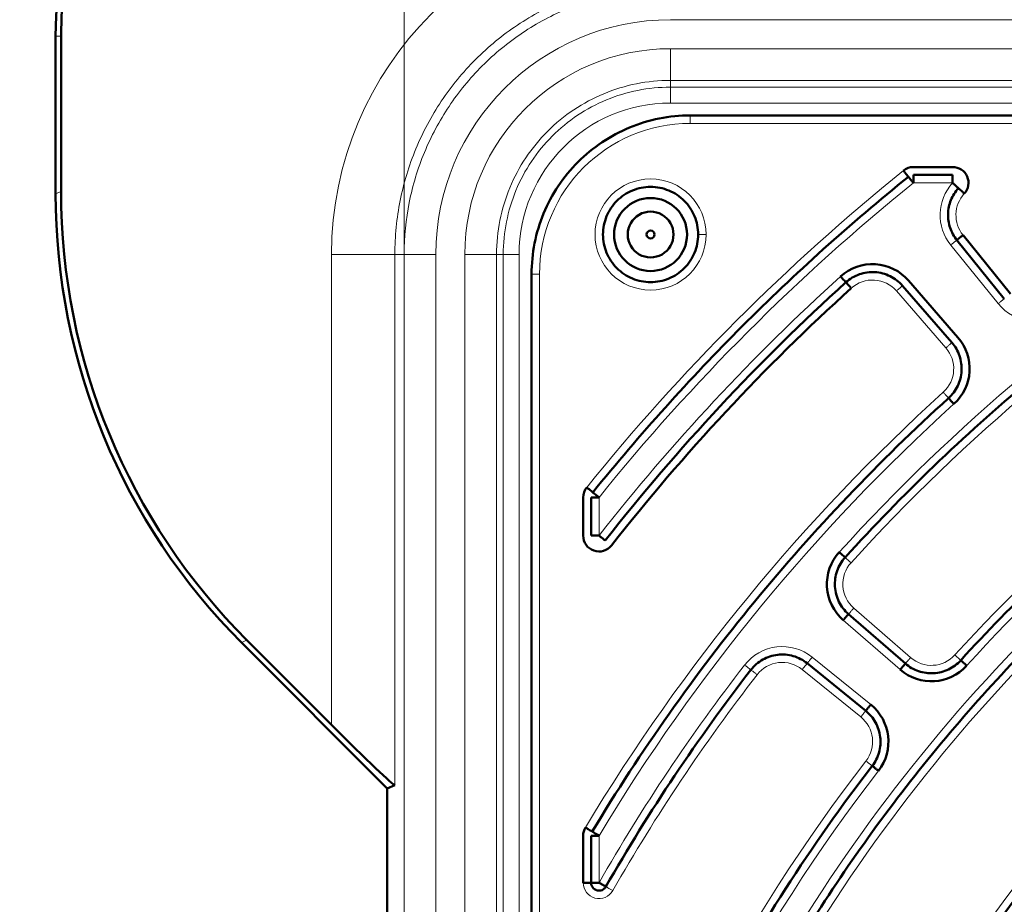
# Model space of a CAD drawing. Header units: millimetres. Extents: x 5 to 414, y 5 to 290.
# Tile 14 of 83: x 83 to 96, y 200 to 211. Entities that reach past the tile are written whole.
import ezdxf

# ---------------------------------------------------------------- set-up
doc = ezdxf.new("R2010")
doc.units = ezdxf.units.MM
doc.layers.add('1', color=7, linetype='Continuous', true_color=0xffffff)
doc.styles.add('Arial', font='Arial')
doc.dimstyles.new('DIMSTYLE_BRK_2', dxfattribs={"dimtxt": 0.18, "dimasz": 0.18, "dimexe": 0.18, "dimexo": 0.0625, "dimgap": 0.09, "dimtad": 0, "dimtih": 1, "dimtoh": 1, "dimdec": 4, "dimzin": 0, "dimdsep": 46, "dimtxsty": 'Standard', "dimcen": 0.09, "dimadec": 0, "dimazin": 0, "dimtfac": 1, "dimtdec": 4, "dimtofl": 0, "dimtmove": 0, "dimatfit": 3, "dimfxl": 1, "dimtolj": 1, "dimtzin": 0, "dimarcsym": 0})
doc.dimstyles.get("Standard").update_dxf_attribs({"dimtxt": 0.18, "dimasz": 0.18, "dimexe": 0.18, "dimexo": 0.0625, "dimgap": 0.09, "dimtad": 0, "dimtih": 1, "dimtoh": 1, "dimdec": 4, "dimzin": 0, "dimdsep": 46, "dimtxsty": 'Standard', "dimcen": 0.09, "dimadec": 0, "dimazin": 0, "dimtfac": 1, "dimtdec": 4, "dimtofl": 0, "dimtmove": 0, "dimatfit": 3, "dimfxl": 1, "dimtolj": 1, "dimtzin": 0, "dimarcsym": 0})

# ---------------------------------------------------------------- blocks, each defined once
blk = doc.blocks.new('_U0')
at = {"layer": '1', "color": 92, "linetype": 'Continuous', "lineweight": 13}
for p, q in [((86.62911, 211.08074), (70.079418, 211.08074)), ((91.485448, 211.08074), (89.62911, 211.08074)), ((72.079418, 207.58074), (72.079418, 168.368065)), ((91.485448, 164.868065), (70.079418, 164.868065))]:
    blk.add_line(p, q, dxfattribs=at)
at = {"layer": '1', "color": 92}
for points in [[(72.662751, 207.58074), (71.496085, 207.58074), (72.079418, 211.08074)], [(71.496085, 168.368065), (72.662751, 168.368065), (72.079418, 164.868065)]]:
    blk.add_solid(points, dxfattribs=at)
at = {"layer": 'Defpoints', "color": 0}
for p in [(91.485448, 211.08074), (72.079418, 164.868065), (91.485448, 164.868065)]:
    blk.add_point(p, dxfattribs=at)
at = {"layer": '1', "color": 1, "lineweight": 13, "insert": (67.516418, 187.974402), "char_height": 3, "attachment_point": 2, "rotation": 90, "style": 'Arial'}
blk.add_mtext('\\A1;462', dxfattribs=at)
blk = doc.blocks.new('_U0-2')
at = {"layer": '1', "color": 92, "lineweight": 13}
for p, q in [((88.12911, 207.724402), (88.12911, 227.86687)), ((134.341785, 207.724402), (134.341785, 227.86687)), ((88.12911, 225.86687), (134.341785, 225.86687))]:
    blk.add_line(p, q, dxfattribs=at)
at = {"layer": '1', "color": 92, "lineweight": 18}
for points in [[(88.12911, 225.86687), (91.629107, 226.804692), (91.629114, 224.929048)], [(134.341785, 225.86687), (130.841788, 224.929048), (130.841782, 226.804692)]]:
    blk.add_solid(points, dxfattribs=at)
at = {"layer": '1', "color": 1, "linetype": 'Continuous', "lineweight": 13, "insert": (108.048199, 226.613754), "char_height": 3, "attachment_point": 7, "line_spacing_factor": 0.824923, "style": 'Arial'}
blk.add_mtext('\\fArial|b0|i0;\\W1.0000;462', dxfattribs=at)

msp = doc.modelspace()

# ---------------------------------------------------------------- linework, layer by layer
at = {"layer": '1', "color": 2, "linetype": 'Continuous', "lineweight": 13}
for p, q in [((130.98545, 210.68098), (91.48545, 210.68098)), ((83.73545, 210.4744), (83.80529, 210.4744)), ((130.98545, 210.31544), (91.48545, 210.31544)), ((91.48545, 209.83114), (91.48545, 209.91568)), ((130.98545, 209.91568), (91.48545, 209.91568)), ((130.98545, 209.83114), (91.48545, 209.83114)), ((130.98545, 209.63127), (91.48545, 209.63127)), ((104.49657, 209.3744), (91.73545, 209.3744)), ((83.80529, 208.51625), (83.73545, 208.48732)), ((95.04263, 208.6244), (94.54773, 208.6244)), ((95.01873, 207.84148), (95.6167, 207.10304)), ((87.2129, 207.7244), (87.2129, 201.79695)), ((88.01241, 207.7244), (88.01241, 201.03557)), ((88.01241, 207.7244), (88.12911, 207.7244)), ((88.12911, 207.7244), (88.12911, 168.2244)), ((88.52887, 207.7244), (88.52887, 168.2244)), ((88.89441, 207.7244), (88.89441, 168.2244)), ((89.37871, 207.7244), (89.29417, 207.7244)), ((89.29417, 207.7244), (89.29417, 168.2244)), ((89.37871, 207.7244), (89.37871, 168.2244)), ((89.57859, 207.7244), (89.57859, 168.2244)), ((89.83545, 207.4744), (89.83545, 194.71328)), ((94.95864, 206.5463), (94.33526, 207.26342)), ((90.58545, 204.66212), (90.58545, 204.18057)), ((93.79586, 203.26691), (94.51301, 202.6435)), ((93.66465, 203.11597), (94.38179, 202.49256)), ((86.14701, 202.86284), (86.07717, 202.83391)), ((94.01125, 202.05096), (93.27278, 202.64896)), ((93.88538, 201.89553), (93.14692, 202.49353)), ((90.58545, 200.39968), (90.58545, 199.8073))]:
    msp.add_line(p, q, dxfattribs=at)
at = {"layer": '1', "color": 7, "linetype": 'Continuous', "lineweight": 50}
for p, q in [((83.73545, 210.4744), (83.73545, 208.48732)), ((83.80529, 210.4744), (83.80529, 208.51625)), ((104.49657, 209.4744), (91.73545, 209.4744)), ((94.54773, 208.8244), (95.04263, 208.8244)), ((95.04263, 208.7244), (94.54773, 208.7244)), ((95.69442, 207.16597), (95.09645, 207.90441)), ((95.17416, 207.96734), (95.77213, 207.22891)), ((89.73545, 207.4744), (89.73545, 194.71328)), ((95.03411, 206.61191), (94.41073, 207.32903)), ((94.4862, 207.39463), (95.10958, 206.67751)), ((90.38545, 204.18057), (90.38545, 204.66212)), ((90.48545, 204.66212), (90.48545, 204.18057)), ((93.73025, 203.19144), (94.4474, 202.56803)), ((86.07717, 202.83391), (87.91561, 200.99547)), ((87.2129, 201.79695), (86.14701, 202.86284)), ((93.94832, 201.97324), (93.20985, 202.57124)), ((87.91561, 200.99547), (88.01241, 201.03557)), ((87.91561, 174.95333), (87.91561, 200.99547)), ((90.38545, 199.8073), (90.38545, 200.39968)), ((90.48545, 200.39968), (90.48545, 199.8073))]:
    msp.add_line(p, q, dxfattribs=at)
for radius in [0.46, 0.05]:
    msp.add_circle((91.23545, 207.9744), radius, dxfattribs=at)
for centre, radius, start, end in [((88.73545, 210.4744), 5, 90, 180), ((88.73545, 210.4744), 4.93016, 90, 180), ((94.54773, 208.6244), 0.2, 90, 128.942441), ((95.04263, 208.6244), 0.2, 317.502669, 90), ((91.23545, 207.9744), 0.28868, 120, 180), ((91.23545, 207.9744), 0.28868, 60, 120), ((91.23545, 207.9744), 0.28868, 0, 60), ((91.23545, 207.9744), 0.28868, 180, 240), ((91.23545, 207.9744), 0.28868, 300, 0), ((91.23545, 207.9744), 0.28868, 240, 300), ((94.03338, 207.00099), 0.6, 41, 132.116948), ((111.23545, 187.9744), 26.15, 132.116948, 141.875088), ((111.23545, 187.9744), 26.05, 132.116948, 141.875088), ((94.65676, 206.28388), 0.6, 312.159913, 41), ((90.58545, 204.66212), 0.2, 141.057559, 180), ((111.23545, 187.9744), 16.70868, 0, 180), ((90.58545, 204.18057), 0.2, 180, 321.875088), ((94.05828, 203.56879), 0.6, 137.765082, 229), ((111.23545, 187.9744), 15.89931, 0, 180), ((111.23545, 187.9744), 23.7, 142.234918, 150.186353), ((94.77543, 202.94538), 0.6, 229, 317.712346), ((93.63366, 201.58467), 0.6, 322.287654, 51), ((90.58545, 200.39968), 0.2, 148.964328, 180)]:
    msp.add_arc(centre, radius, start, end, dxfattribs=at)
at = {"layer": '1', "color": 2, "linetype": 'Continuous', "lineweight": 13}
for centre, radius, start, end in [((91.48545, 207.7244), 4.27255, 90, 180), ((91.48545, 207.7244), 2.95658, 90, 180), ((91.48545, 207.7244), 2.59104, 90, 180), ((91.48545, 207.7244), 1.90686, 90, 180), ((91.73545, 207.4744), 1.9, 90, 180), ((111.23545, 187.9744), 26.75, 128.942441, 141.057559), ((91.23545, 207.9744), 0.7, 0, 180), ((111.23545, 187.9744), 26.55, 128.942441, 141.057559), ((95.48502, 208.21907), 0.6, 137.502669, 219), ((95.48502, 208.21907), 0.4, 137.502669, 219), ((111.23545, 187.9744), 23.8, 122.234918, 137.765082), ((91.23545, 207.9744), 0.7, 180, 0), ((111.23545, 187.9744), 23.6, 122.234918, 137.765082), ((111.23545, 187.9744), 26.25, 132.116948, 141.875088), ((94.03338, 207.00099), 0.4, 41, 132.116948), ((96.08299, 207.48063), 0.6, 219, 307.840087), ((94.65676, 206.28388), 0.4, 312.159913, 41), ((111.23545, 187.9744), 21.85, 122.287654, 137.712346), ((111.23545, 187.9744), 21.65, 122.287654, 137.712346), ((111.23545, 187.9744), 24.3, 132.159913, 148.964328), ((111.23545, 187.9744), 24.1, 132.159913, 148.964328), ((94.05828, 203.56879), 0.4, 137.765082, 229), ((111.23545, 187.9744), 21.35, 132.380755, 147.619245), ((111.23545, 187.9744), 21.15, 132.380755, 147.619245), ((92.89519, 202.18267), 0.6, 51, 142.234918), ((92.89519, 202.18267), 0.4, 51, 142.234918), ((94.77543, 202.94538), 0.4, 229, 317.712346), ((111.23545, 187.9744), 23.8, 142.234918, 150.186353), ((111.23545, 187.9744), 23.6, 142.234918, 150.186353), ((111.23545, 187.9744), 19.4, 132.447017, 147.552983), ((111.23545, 187.9744), 19.2, 132.447017, 147.552983), ((93.63366, 201.58467), 0.4, 322.287654, 51), ((111.23545, 187.9744), 21.85, 142.287654, 162.287652), ((111.23545, 187.9744), 21.65, 142.287654, 162.287652), ((90.58545, 199.8073), 0.2, 180, 330.186353)]:
    msp.add_arc(centre, radius, start, end, dxfattribs=at)
at = {"layer": '1', "color": 7, "linetype": 'Continuous', "lineweight": 50}
for centre, major_axis, ratio, start_param, end_param in [((91.81017, 208.52029), (-7.39631, -3.06365), 0.999286, 5.89073854, 6.67563207), ((91.74032, 208.49136), (-7.39631, -3.06365), 0.999286, 5.89073854, 6.67563207), ((87.2129, 201.83646), (-0.79976, 0.80073), 0.024678, 1.59549907, 3.13138881)]:
    msp.add_ellipse(centre, major_axis=major_axis, ratio=ratio, start_param=start_param, end_param=end_param, dxfattribs=at)
at = {"layer": '1', "color": 2, "linetype": 'Continuous', "lineweight": 13}
for points, knots in [([(91.48545, 211.19744), (91.37179, 211.19744), (91.25814, 211.19186), (91.03192, 211.16958), (90.91936, 211.15288), (90.69642, 211.10853), (90.58604, 211.08089), (90.36852, 211.0149), (90.26138, 210.97657), (90.05137, 210.88958), (89.9485, 210.84093), (89.74803, 210.73377), (89.65043, 210.67527), (89.46143, 210.54898), (89.37003, 210.4812), (89.19432, 210.337), (89.11, 210.26058), (88.94927, 210.09985), (88.87285, 210.01553), (88.72865, 209.83982), (88.66087, 209.74842), (88.53458, 209.55942), (88.47608, 209.46182), (88.36892, 209.26135), (88.32027, 209.15848), (88.23328, 208.94847), (88.19495, 208.84133), (88.12896, 208.62381), (88.10132, 208.51343), (88.05697, 208.29049), (88.04027, 208.17793), (88.01799, 207.95171), (88.01241, 207.83806), (88.01241, 207.7244)], [0, 0, 0, 0, 0.0625, 0.0625, 0.125, 0.125, 0.1875, 0.1875, 0.25, 0.25, 0.3125, 0.3125, 0.375, 0.375, 0.4375, 0.4375, 0.5, 0.5, 0.5625, 0.5625, 0.625, 0.625, 0.6875, 0.6875, 0.75, 0.75, 0.8125, 0.8125, 0.875, 0.875, 0.9375, 0.9375, 1, 1, 1, 1]), ([(91.48545, 209.83114), (91.48545, 209.8307), (91.48545, 209.82902), (91.48545, 209.82326), (91.48545, 209.81918), (91.48545, 209.80877), (91.48545, 209.80244), (91.48545, 209.78775), (91.48545, 209.7794), (91.48545, 209.76099), (91.48545, 209.75093), (91.48545, 209.72946), (91.48545, 209.71805), (91.48545, 209.69432), (91.48545, 209.68199), (91.48545, 209.65686), (91.48545, 209.64406), (91.48545, 209.63126)], [0, 0, 0, 0, 0.125, 0.125, 0.25, 0.25, 0.375, 0.375, 0.5, 0.5, 0.625, 0.625, 0.75, 0.75, 0.875, 0.875, 1, 1, 1, 1]), ([(91.73545, 209.4744), (91.73545, 209.47434), (91.73545, 209.4737), (91.73545, 209.4712), (91.73545, 209.46929), (91.73545, 209.46429), (91.73545, 209.46119), (91.73545, 209.45391), (91.73545, 209.44974), (91.73545, 209.44048), (91.73545, 209.4354), (91.73545, 209.42452), (91.73545, 209.41872), (91.73545, 209.40662), (91.73545, 209.40033), (91.73545, 209.38749), (91.73545, 209.38095), (91.73545, 209.3744)], [0, 0, 0, 0, 0.12014796, 0.12014796, 0.24584111, 0.24584111, 0.37153426, 0.37153426, 0.49722741, 0.49722741, 0.62292056, 0.62292056, 0.7486137, 0.7486137, 0.87430685, 0.87430685, 1, 1, 1, 1]), ([(91.93545, 207.9744), (91.92244, 207.9744), (91.89614, 207.9744), (91.86291, 207.9744), (91.84067, 207.9744), (91.83545, 207.9744), (91.83545, 207.9744)], [0, 0, 0, 0, 0.25018781, 0.50037562, 0.75056344, 1, 1, 1, 1]), ([(95.09645, 207.90441), (95.0964, 207.90437), (95.0959, 207.90397), (95.09396, 207.9024), (95.09248, 207.90119), (95.08858, 207.89804), (95.08618, 207.89609), (95.08052, 207.89151), (95.07728, 207.88889), (95.07009, 207.88306), (95.06614, 207.87986), (95.05768, 207.87301), (95.05317, 207.86936), (95.04377, 207.86175), (95.03888, 207.85779), (95.0289, 207.84971), (95.02382, 207.8456), (95.01873, 207.84148)], [0, 0, 0, 0, 0.12014796, 0.12014796, 0.24584111, 0.24584111, 0.37153426, 0.37153426, 0.49722741, 0.49722741, 0.62292056, 0.62292056, 0.7486137, 0.7486137, 0.87430685, 0.87430685, 1, 1, 1, 1]), ([(88.52887, 207.7244), (88.50327, 207.7244), (88.47767, 207.7244), (88.42742, 207.7244), (88.40276, 207.7244), (88.35529, 207.7244), (88.33248, 207.7244), (88.28954, 207.7244), (88.26942, 207.7244), (88.23259, 207.7244), (88.21589, 207.7244), (88.18652, 207.7244), (88.17386, 207.7244), (88.15304, 207.7244), (88.14488, 207.7244), (88.13336, 207.7244), (88.13, 207.7244), (88.12911, 207.7244)], [0, 0, 0, 0, 0.125, 0.125, 0.25, 0.25, 0.375, 0.375, 0.5, 0.5, 0.625, 0.625, 0.75, 0.75, 0.875, 0.875, 1, 1, 1, 1]), ([(89.83545, 207.4744), (89.8289, 207.4744), (89.82236, 207.4744), (89.80952, 207.4744), (89.80323, 207.4744), (89.79113, 207.4744), (89.78533, 207.4744), (89.77445, 207.4744), (89.76936, 207.4744), (89.76011, 207.4744), (89.75594, 207.4744), (89.74866, 207.4744), (89.74556, 207.4744), (89.74056, 207.4744), (89.73865, 207.4744), (89.73611, 207.4744), (89.73545, 207.4744), (89.73545, 207.4744)], [0, 0, 0, 0, 0.12518365, 0.12518365, 0.2503673, 0.2503673, 0.37555094, 0.37555094, 0.50073459, 0.50073459, 0.62591824, 0.62591824, 0.75110189, 0.75110189, 0.87628553, 0.87628553, 1, 1, 1, 1]), ([(94.33526, 207.26342), (94.34508, 207.27195), (94.36492, 207.2892), (94.39001, 207.31101), (94.40679, 207.3256), (94.41073, 207.32902), (94.41073, 207.32902)], [0, 0, 0, 0, 0.25018781, 0.50037562, 0.75056344, 1, 1, 1, 1]), ([(95.6167, 207.10304), (95.62179, 207.10716), (95.62688, 207.11128), (95.63685, 207.11936), (95.64175, 207.12332), (95.65114, 207.13093), (95.65565, 207.13458), (95.66411, 207.14143), (95.66806, 207.14463), (95.67525, 207.15045), (95.6785, 207.15308), (95.68415, 207.15766), (95.68656, 207.15961), (95.69045, 207.16276), (95.69193, 207.16396), (95.69391, 207.16556), (95.69442, 207.16597), (95.69442, 207.16597)], [0, 0, 0, 0, 0.12518365, 0.12518365, 0.2503673, 0.2503673, 0.37555094, 0.37555094, 0.50073459, 0.50073459, 0.62591824, 0.62591824, 0.75110189, 0.75110189, 0.87628553, 0.87628553, 1, 1, 1, 1]), ([(94.95864, 206.5463), (94.96358, 206.5506), (94.96852, 206.55489), (94.97821, 206.56331), (94.98296, 206.56744), (94.99208, 206.57538), (94.99646, 206.57918), (95.00468, 206.58632), (95.00851, 206.58966), (95.0155, 206.59573), (95.01865, 206.59847), (95.02414, 206.60324), (95.02647, 206.60527), (95.03026, 206.60856), (95.0317, 206.60981), (95.03361, 206.61148), (95.03411, 206.61191), (95.03411, 206.61191)], [0, 0, 0, 0, 0.12518365, 0.12518365, 0.2503673, 0.2503673, 0.37555094, 0.37555094, 0.50073459, 0.50073459, 0.62591824, 0.62591824, 0.75110189, 0.75110189, 0.87628553, 0.87628553, 1, 1, 1, 1]), ([(94.92524, 205.98737), (94.93397, 205.97773), (94.95162, 205.95824), (94.97393, 205.9336), (94.98885, 205.91712), (94.99235, 205.91325), (94.99235, 205.91325)], [0, 0, 0, 0, 0.25018781, 0.50037562, 0.75056344, 1, 1, 1, 1]), ([(93.76212, 203.83766), (93.75249, 203.8464), (93.73302, 203.86408), (93.70841, 203.88642), (93.69195, 203.90136), (93.68809, 203.90487), (93.68809, 203.90487)], [0, 0, 0, 0, 0.25018781, 0.50037562, 0.75056344, 1, 1, 1, 1]), ([(93.79586, 203.26691), (93.79156, 203.26197), (93.78727, 203.25703), (93.77885, 203.24734), (93.77472, 203.24259), (93.76678, 203.23346), (93.76298, 203.22909), (93.75584, 203.22087), (93.7525, 203.21703), (93.74643, 203.21005), (93.74369, 203.2069), (93.73892, 203.20141), (93.73689, 203.19907), (93.7336, 203.19529), (93.73235, 203.19385), (93.73068, 203.19193), (93.73025, 203.19144), (93.73026, 203.19144)], [0, 0, 0, 0, 0.12518365, 0.12518365, 0.2503673, 0.2503673, 0.37555094, 0.37555094, 0.50073459, 0.50073459, 0.62591824, 0.62591824, 0.75110189, 0.75110189, 0.87628553, 0.87628553, 1, 1, 1, 1]), ([(93.14692, 202.49353), (93.1551, 202.50364), (93.17165, 202.52407), (93.19257, 202.5499), (93.20656, 202.56718), (93.20985, 202.57124), (93.20985, 202.57124)], [0, 0, 0, 0, 0.25018781, 0.50037562, 0.75056344, 1, 1, 1, 1]), ([(93.27278, 202.64896), (93.26866, 202.64387), (93.26454, 202.63879), (93.25646, 202.62881), (93.2525, 202.62392), (93.24489, 202.61452), (93.24124, 202.61001), (93.23439, 202.60155), (93.23119, 202.5976), (93.22537, 202.59041), (93.22274, 202.58717), (93.21817, 202.58152), (93.21622, 202.57911), (93.21306, 202.57521), (93.21186, 202.57373), (93.21026, 202.57176), (93.20985, 202.57125), (93.20985, 202.57125)], [0, 0, 0, 0, 0.12518365, 0.12518365, 0.2503673, 0.2503673, 0.37555094, 0.37555094, 0.50073459, 0.50073459, 0.62591824, 0.62591824, 0.75110189, 0.75110189, 0.87628553, 0.87628553, 1, 1, 1, 1]), ([(94.51301, 202.6435), (94.50447, 202.63368), (94.48722, 202.61384), (94.46541, 202.58875), (94.45083, 202.57197), (94.4474, 202.56803), (94.4474, 202.56803)], [0, 0, 0, 0, 0.25018781, 0.50037562, 0.75056344, 1, 1, 1, 1]), ([(95.07134, 202.67624), (95.08096, 202.66749), (95.10042, 202.6498), (95.125, 202.62743), (95.14145, 202.61247), (95.14531, 202.60896), (95.14531, 202.60896)], [0, 0, 0, 0, 0.25018781, 0.50037562, 0.75056344, 1, 1, 1, 1]), ([(92.42087, 202.55013), (92.43115, 202.54216), (92.45194, 202.52606), (92.47822, 202.5057), (92.49579, 202.49208), (92.49992, 202.48889), (92.49992, 202.48889)], [0, 0, 0, 0, 0.25018781, 0.50037562, 0.75056344, 1, 1, 1, 1]), ([(93.88538, 201.89553), (93.8895, 201.90062), (93.89362, 201.9057), (93.9017, 201.91568), (93.90566, 201.92057), (93.91327, 201.92997), (93.91692, 201.93448), (93.92377, 201.94294), (93.92697, 201.94689), (93.9328, 201.95408), (93.93542, 201.95732), (93.94, 201.96297), (93.94195, 201.96538), (93.9451, 201.96928), (93.9463, 201.97076), (93.9479, 201.97273), (93.94831, 201.97324), (93.94831, 201.97324)], [0, 0, 0, 0, 0.12518365, 0.12518365, 0.2503673, 0.2503673, 0.37555094, 0.37555094, 0.50073459, 0.50073459, 0.62591824, 0.62591824, 0.75110189, 0.75110189, 0.87628553, 0.87628553, 1, 1, 1, 1]), ([(93.95009, 201.33999), (93.96038, 201.33204), (93.98119, 201.31595), (94.00748, 201.29562), (94.02507, 201.28202), (94.0292, 201.27883), (94.0292, 201.27883)], [0, 0, 0, 0, 0.25018781, 0.50037562, 0.75056344, 1, 1, 1, 1])]:
    msp.add_open_spline(points, degree=3, knots=knots, dxfattribs=at)
for points in [[(91.48545, 211.08074), (91.26613, 211.08074), (90.82627, 211.03747), (90.1928, 210.84524), (89.60873, 210.53308), (89.09686, 210.11299), (88.67676, 209.60112), (88.36461, 209.01705), (88.17238, 208.38357), (88.12911, 207.94372), (88.12911, 207.7244)], [(91.48545, 209.91568), (91.48545, 209.91746), (91.48545, 209.94093), (91.48545, 210.0307), (91.48545, 210.16173), (91.48545, 210.26456), (91.48545, 210.31544)], [(89.29417, 207.7244), (89.29417, 207.86759), (89.32242, 208.15476), (89.44792, 208.56835), (89.65172, 208.94967), (89.92599, 209.28386), (90.26018, 209.55813), (90.6415, 209.76193), (91.05509, 209.88743), (91.34226, 209.91568), (91.48545, 209.91568)], [(91.48545, 209.83114), (91.34778, 209.83114), (91.07169, 209.80398), (90.67406, 209.68332), (90.30745, 209.48739), (89.98616, 209.22369), (89.72246, 208.9024), (89.52653, 208.53579), (89.40587, 208.13816), (89.37871, 207.86207), (89.37871, 207.7244)], [(88.01241, 207.7244), (88.01152, 207.7244), (88.00727, 207.7244), (87.99359, 207.7244), (87.97272, 207.7244), (87.94486, 207.7244), (87.91025, 207.7244), (87.86923, 207.7244), (87.82216, 207.7244), (87.76948, 207.7244), (87.71167, 207.7244), (87.64928, 207.7244), (87.58286, 207.7244), (87.51304, 207.7244), (87.44046, 207.7244), (87.36578, 207.7244), (87.28969, 207.7244), (87.23849, 207.7244), (87.2129, 207.7244)], [(88.89441, 207.7244), (88.94529, 207.7244), (89.04812, 207.7244), (89.17915, 207.7244), (89.26892, 207.7244), (89.29239, 207.7244), (89.29417, 207.7244)], [(89.37871, 207.7244), (89.3796, 207.7244), (89.39133, 207.7244), (89.43622, 207.7244), (89.50173, 207.7244), (89.55314, 207.7244), (89.57859, 207.7244)], [(92.49992, 202.48889), (92.49993, 202.48888), (92.50404, 202.4857), (92.52163, 202.47207), (92.54791, 202.45171), (92.5687, 202.43561), (92.57898, 202.42764)], [(90.67221, 199.75759), (90.67222, 199.75758), (90.67673, 199.755), (90.69604, 199.74393), (90.72488, 199.72741), (90.74769, 199.71433), (90.75898, 199.70787)]]:
    msp.add_open_spline(points, degree=3, dxfattribs=at)
at = {"layer": '1', "color": 7, "linetype": 'Continuous', "lineweight": 50}
for points in [[(91.73545, 209.4744), (91.60476, 209.4744), (91.34265, 209.44862), (90.96517, 209.33407), (90.61714, 209.14806), (90.31212, 208.89773), (90.06179, 208.59271), (89.87578, 208.24468), (89.76123, 207.8672), (89.73545, 207.60509), (89.73545, 207.4744)], [(94.48488, 208.70218), (94.48487, 208.70218), (94.4816, 208.70623), (94.46761, 208.72354), (94.44672, 208.74939), (94.43019, 208.76984), (94.42202, 208.77996)], [(90.50767, 204.72498), (90.80279, 205.09017), (91.41247, 205.8051), (92.38227, 206.82758), (93.40475, 207.79738), (94.11968, 208.40706), (94.48487, 208.70218)], [(95.11637, 208.55685), (95.07654, 208.51338), (95.01186, 208.41128), (94.97466, 208.23465), (95.00102, 208.05608), (95.05935, 207.95023), (95.09645, 207.90441)], [(95.11637, 208.55684), (95.11636, 208.55685), (95.11253, 208.56036), (95.09612, 208.5754), (95.07161, 208.59785), (95.05222, 208.61562), (95.04263, 208.6244)], [(98.59406, 208.02148), (98.14133, 207.73599), (97.25493, 207.13414), (95.98972, 206.14355), (94.79448, 205.06958), (94.04785, 204.30116), (93.68808, 203.90488)], [(95.09644, 207.90441), (95.09645, 207.90441), (95.10049, 207.90768), (95.11779, 207.92169), (95.14362, 207.94261), (95.16405, 207.95916), (95.17416, 207.96734)], [(93.69806, 207.37188), (93.69805, 207.37189), (93.69456, 207.37574), (93.67964, 207.39225), (93.65735, 207.41691), (93.63971, 207.43641), (93.63099, 207.44606)], [(94.41073, 207.32902), (94.36754, 207.3787), (94.26007, 207.46168), (94.06419, 207.51334), (93.86353, 207.48552), (93.74688, 207.41603), (93.69805, 207.37188)], [(93.69805, 207.37189), (93.69806, 207.37188), (93.70154, 207.36802), (93.71647, 207.35152), (93.73876, 207.32686), (93.7564, 207.30735), (93.76512, 207.29771)], [(94.99236, 205.91324), (95.03995, 205.95634), (95.11914, 206.06223), (95.16845, 206.2533), (95.14224, 206.44888), (95.07623, 206.56345), (95.03411, 206.61191)], [(95.14532, 202.60896), (95.47357, 202.96986), (96.1546, 203.6698), (97.24426, 204.64845), (98.39727, 205.55162), (99.20483, 206.10075), (99.61725, 206.36135)], [(90.49976, 200.45124), (90.80464, 200.95792), (91.45181, 201.94932), (92.5287, 203.36102), (93.7061, 204.69005), (94.55401, 205.51633), (94.99236, 205.91324)], [(90.50767, 204.72498), (90.50767, 204.72497), (90.51172, 204.72171), (90.52903, 204.70772), (90.55488, 204.68683), (90.57533, 204.6703), (90.58545, 204.66212)], [(127.98545, 187.9744), (127.98545, 188.52232), (127.93159, 189.61893), (127.69001, 191.24739), (127.28997, 192.84449), (126.73531, 194.39465), (126.03138, 195.88299), (125.18495, 197.29516), (124.20419, 198.61757), (123.09853, 199.83748), (121.87862, 200.94314), (120.55621, 201.92391), (119.14404, 202.77033), (117.6557, 203.47426), (116.10553, 204.02892), (114.50846, 204.42897), (112.87987, 204.67055), (111.23545, 204.75133), (109.59102, 204.67055), (107.96243, 204.42897), (106.36536, 204.02892), (104.8152, 203.47426), (103.32686, 202.77033), (101.91469, 201.92391), (100.59228, 200.94314), (99.37237, 199.83748), (98.26671, 198.61757), (97.28594, 197.29516), (96.43952, 195.88299), (95.73559, 194.39465), (95.18093, 192.84449), (94.78088, 191.24739), (94.5393, 189.61893), (94.48545, 188.52232), (94.48545, 187.9744)], [(93.68808, 203.90488), (93.64378, 203.85608), (93.57398, 203.7394), (93.54587, 203.53851), (93.59745, 203.34232), (93.68051, 203.23468), (93.73025, 203.19144)], [(96.91179, 203.67139), (96.56396, 203.35399), (95.88918, 202.69584), (94.94501, 201.64371), (94.07281, 200.53117), (93.54184, 199.75236), (93.28966, 199.35469)], [(93.20985, 202.57124), (93.15863, 202.61272), (93.0382, 202.67583), (92.83604, 202.69256), (92.64307, 202.62999), (92.54029, 202.54099), (92.49992, 202.48888)], [(94.4474, 202.56803), (94.49579, 202.52597), (94.61017, 202.46002), (94.80544, 202.43369), (94.99629, 202.48267), (95.10218, 202.56153), (95.14532, 202.60896)], [(95.14531, 202.60896), (95.14532, 202.60895), (95.14917, 202.60546), (95.16563, 202.59048), (95.19022, 202.56812), (95.20967, 202.55042), (95.2193, 202.54167)], [(94.94841, 198.32923), (95.17587, 198.687), (95.65453, 199.38777), (96.44008, 200.38919), (97.28988, 201.3367), (97.89688, 201.92977), (98.20972, 202.21591)], [(94.0292, 201.27882), (94.06842, 201.32954), (94.1277, 201.44751), (94.14279, 201.64398), (94.08294, 201.83171), (93.99814, 201.9329), (93.94832, 201.97324)], [(90.51649, 194.59159), (90.70891, 195.19409), (91.1466, 196.38293), (91.95587, 198.10171), (92.91182, 199.74343), (93.64232, 200.77847), (94.0292, 201.27882)], [(90.49976, 200.45124), (90.49977, 200.45123), (90.50422, 200.44855), (90.52329, 200.43708), (90.55177, 200.41994), (90.5743, 200.40638), (90.58545, 200.39968)], [(90.48545, 199.8073), (90.48544, 199.8073), (90.48024, 199.8073), (90.45799, 199.8073), (90.42475, 199.8073), (90.39845, 199.8073), (90.38545, 199.8073)]]:
    msp.add_open_spline(points, degree=3, dxfattribs=at)
for points, knots in [([(94.54773, 208.6244), (94.53955, 208.63452), (94.52302, 208.65497), (94.50213, 208.68082), (94.48816, 208.69812), (94.48488, 208.70218), (94.48488, 208.70218)], [0, 0, 0, 0, 0.25018781, 0.50037562, 0.75056344, 1, 1, 1, 1]), ([(94.54773, 208.7244), (94.54773, 208.72434), (94.54773, 208.7237), (94.54773, 208.7212), (94.54773, 208.71929), (94.54773, 208.71429), (94.54773, 208.71119), (94.54773, 208.70391), (94.54773, 208.69974), (94.54773, 208.69048), (94.54773, 208.6854), (94.54773, 208.67452), (94.54773, 208.66872), (94.54773, 208.65662), (94.54773, 208.65033), (94.54773, 208.63749), (94.54773, 208.63095), (94.54773, 208.6244)], [0, 0, 0, 0, 0.12014796, 0.12014796, 0.24584111, 0.24584111, 0.37153426, 0.37153426, 0.49722741, 0.49722741, 0.62292056, 0.62292056, 0.7486137, 0.7486137, 0.87430685, 0.87430685, 1, 1, 1, 1]), ([(95.04263, 208.6244), (95.04263, 208.63095), (95.04263, 208.63749), (95.04263, 208.65033), (95.04263, 208.65662), (95.04263, 208.66872), (95.04263, 208.67452), (95.04263, 208.6854), (95.04263, 208.69048), (95.04263, 208.69974), (95.04263, 208.70391), (95.04263, 208.71119), (95.04263, 208.71429), (95.04263, 208.71929), (95.04263, 208.7212), (95.04263, 208.72374), (95.04263, 208.7244), (95.04263, 208.7244)], [0, 0, 0, 0, 0.12518365, 0.12518365, 0.2503673, 0.2503673, 0.37555094, 0.37555094, 0.50073459, 0.50073459, 0.62591824, 0.62591824, 0.75110189, 0.75110189, 0.87628553, 0.87628553, 1, 1, 1, 1]), ([(90.63545, 207.9744), (90.63545, 208.05304), (90.65913, 208.17118), (90.73335, 208.30986), (90.80845, 208.40141), (90.89996, 208.4765), (91.00436, 208.5323), (91.11764, 208.56667), (91.23545, 208.57827), (91.35326, 208.56667), (91.46654, 208.5323), (91.57094, 208.4765), (91.66245, 208.4014), (91.73755, 208.3099), (91.79335, 208.20548), (91.82771, 208.09224), (91.83545, 208.01361), (91.83545, 207.9744)], [0, 0, 0, 0, 0.12447301, 0.18701065, 0.2495483, 0.31208594, 0.37462358, 0.43716122, 0.49969886, 0.56223651, 0.62477415, 0.68731179, 0.74984943, 0.81238707, 0.87492472, 0.93746236, 1, 1, 1, 1]), ([(95.1901, 208.48929), (95.18051, 208.49808), (95.16112, 208.51584), (95.13661, 208.5383), (95.12022, 208.55332), (95.11637, 208.55684), (95.11637, 208.55684)], [0, 0, 0, 0, 0.25018781, 0.50037562, 0.75056344, 1, 1, 1, 1]), ([(91.83545, 207.9744), (91.83545, 207.9352), (91.82771, 207.85656), (91.79335, 207.74332), (91.73755, 207.63891), (91.66245, 207.5474), (91.57094, 207.4723), (91.46654, 207.4165), (91.35326, 207.38214), (91.23545, 207.37053), (91.11764, 207.38214), (91.00436, 207.4165), (90.89996, 207.47231), (90.80845, 207.5474), (90.73335, 207.63894), (90.65913, 207.77762), (90.63545, 207.89577), (90.63545, 207.9744)], [0, 0, 0, 0, 0.06253764, 0.12507528, 0.18761293, 0.25015057, 0.31268821, 0.37522585, 0.43776349, 0.50030114, 0.56283878, 0.62537642, 0.68791406, 0.7504517, 0.81298935, 0.87552699, 1, 1, 1, 1]), ([(95.05948, 205.83911), (95.05075, 205.84876), (95.0331, 205.86825), (95.01079, 205.89289), (94.99586, 205.90937), (94.99236, 205.91324), (94.99236, 205.91324)], [0, 0, 0, 0, 0.25018781, 0.50037562, 0.75056344, 1, 1, 1, 1]), ([(90.42989, 204.78783), (90.44001, 204.77966), (90.46046, 204.76313), (90.48631, 204.74224), (90.50361, 204.72826), (90.50767, 204.72498), (90.50767, 204.72498)], [0, 0, 0, 0, 0.25018781, 0.50037562, 0.75056344, 1, 1, 1, 1]), ([(90.58545, 204.66212), (90.5789, 204.66212), (90.57236, 204.66212), (90.55952, 204.66212), (90.55323, 204.66212), (90.54113, 204.66212), (90.53533, 204.66212), (90.52445, 204.66212), (90.51936, 204.66212), (90.51011, 204.66212), (90.50594, 204.66212), (90.49866, 204.66212), (90.49556, 204.66212), (90.49056, 204.66212), (90.48865, 204.66212), (90.48611, 204.66212), (90.48545, 204.66212), (90.48545, 204.66212)], [0, 0, 0, 0, 0.12518365, 0.12518365, 0.2503673, 0.2503673, 0.37555094, 0.37555094, 0.50073459, 0.50073459, 0.62591824, 0.62591824, 0.75110189, 0.75110189, 0.87628553, 0.87628553, 1, 1, 1, 1]), ([(90.48545, 204.18057), (90.48551, 204.18057), (90.48615, 204.18057), (90.48865, 204.18057), (90.49056, 204.18057), (90.49556, 204.18057), (90.49866, 204.18057), (90.50594, 204.18057), (90.51011, 204.18057), (90.51936, 204.18057), (90.52445, 204.18057), (90.53533, 204.18057), (90.54113, 204.18057), (90.55323, 204.18057), (90.55952, 204.18057), (90.57236, 204.18057), (90.5789, 204.18057), (90.58545, 204.18057)], [0, 0, 0, 0, 0.12014796, 0.12014796, 0.24584111, 0.24584111, 0.37153426, 0.37153426, 0.49722741, 0.49722741, 0.62292056, 0.62292056, 0.7486137, 0.7486137, 0.87430685, 0.87430685, 1, 1, 1, 1]), ([(90.58545, 204.18057), (90.59568, 204.17254), (90.61637, 204.15631), (90.64251, 204.13579), (90.66, 204.12206), (90.66411, 204.11884), (90.66411, 204.11884)], [0, 0, 0, 0, 0.25018781, 0.50037562, 0.75056344, 1, 1, 1, 1]), ([(93.61404, 203.97209), (93.62367, 203.96335), (93.64314, 203.94568), (93.66775, 203.92333), (93.68421, 203.90839), (93.68808, 203.90488), (93.68808, 203.90488)], [0, 0, 0, 0, 0.25018781, 0.50037562, 0.75056344, 1, 1, 1, 1]), ([(93.73025, 203.19144), (93.73021, 203.19139), (93.72979, 203.19091), (93.72815, 203.18902), (93.7269, 203.18758), (93.72362, 203.1838), (93.72158, 203.18146), (93.71681, 203.17597), (93.71407, 203.17282), (93.708, 203.16584), (93.70467, 203.162), (93.69752, 203.15379), (93.69372, 203.14941), (93.68579, 203.14028), (93.68166, 203.13553), (93.67323, 203.12584), (93.66894, 203.12091), (93.66465, 203.11597)], [0, 0, 0, 0, 0.12014796, 0.12014796, 0.24584111, 0.24584111, 0.37153426, 0.37153426, 0.49722741, 0.49722741, 0.62292056, 0.62292056, 0.7486137, 0.7486137, 0.87430685, 0.87430685, 1, 1, 1, 1]), ([(94.38179, 202.49256), (94.38609, 202.4975), (94.39038, 202.50244), (94.3988, 202.51213), (94.40293, 202.51688), (94.41087, 202.526), (94.41467, 202.53038), (94.42181, 202.5386), (94.42515, 202.54243), (94.43122, 202.54942), (94.43396, 202.55257), (94.43873, 202.55805), (94.44076, 202.56039), (94.44405, 202.56417), (94.4453, 202.56562), (94.44697, 202.56753), (94.4474, 202.56803), (94.4474, 202.56803)], [0, 0, 0, 0, 0.12518365, 0.12518365, 0.2503673, 0.2503673, 0.37555094, 0.37555094, 0.50073459, 0.50073459, 0.62591824, 0.62591824, 0.75110189, 0.75110189, 0.87628553, 0.87628553, 1, 1, 1, 1]), ([(93.94832, 201.97324), (93.94836, 201.97329), (93.94876, 201.97379), (93.95033, 201.97573), (93.95153, 201.97721), (93.95468, 201.98111), (93.95663, 201.98352), (93.96121, 201.98917), (93.96384, 201.99241), (93.96966, 201.9996), (93.97286, 202.00355), (93.97971, 202.01201), (93.98336, 202.01652), (93.99097, 202.02592), (93.99493, 202.03081), (94.00301, 202.04079), (94.00713, 202.04587), (94.01125, 202.05096)], [0, 0, 0, 0, 0.12014796, 0.12014796, 0.24584111, 0.24584111, 0.37153426, 0.37153426, 0.49722741, 0.49722741, 0.62292056, 0.62292056, 0.7486137, 0.7486137, 0.87430685, 0.87430685, 1, 1, 1, 1]), ([(94.10831, 201.21765), (94.09802, 201.22561), (94.07722, 201.24169), (94.05092, 201.26203), (94.03334, 201.27563), (94.02921, 201.27882), (94.02921, 201.27882)], [0, 0, 0, 0, 0.25018781, 0.50037562, 0.75056344, 1, 1, 1, 1]), ([(90.41408, 200.50279), (90.42522, 200.49609), (90.44775, 200.48253), (90.47624, 200.46539), (90.49529, 200.45393), (90.49976, 200.45124), (90.49976, 200.45124)], [0, 0, 0, 0, 0.25018781, 0.50037562, 0.75056344, 1, 1, 1, 1]), ([(90.58545, 200.39968), (90.5789, 200.39968), (90.57236, 200.39968), (90.55952, 200.39968), (90.55323, 200.39968), (90.54113, 200.39968), (90.53533, 200.39968), (90.52445, 200.39968), (90.51936, 200.39968), (90.51011, 200.39968), (90.50594, 200.39968), (90.49866, 200.39968), (90.49556, 200.39968), (90.49056, 200.39968), (90.48865, 200.39968), (90.48611, 200.39968), (90.48545, 200.39968), (90.48545, 200.39968)], [0, 0, 0, 0, 0.12518365, 0.12518365, 0.2503673, 0.2503673, 0.37555094, 0.37555094, 0.50073459, 0.50073459, 0.62591824, 0.62591824, 0.75110189, 0.75110189, 0.87628553, 0.87628553, 1, 1, 1, 1]), ([(90.48545, 199.8073), (90.48551, 199.8073), (90.48615, 199.8073), (90.48865, 199.8073), (90.49056, 199.8073), (90.49556, 199.8073), (90.49866, 199.8073), (90.50594, 199.8073), (90.51011, 199.8073), (90.51936, 199.8073), (90.52445, 199.8073), (90.53533, 199.8073), (90.54113, 199.8073), (90.55323, 199.8073), (90.55952, 199.8073), (90.57236, 199.8073), (90.5789, 199.8073), (90.58545, 199.8073)], [0, 0, 0, 0, 0.12014796, 0.12014796, 0.24584111, 0.24584111, 0.37153426, 0.37153426, 0.49722741, 0.49722741, 0.62292056, 0.62292056, 0.7486137, 0.7486137, 0.87430685, 0.87430685, 1, 1, 1, 1]), ([(90.67221, 199.75758), (90.6695, 199.75285), (90.66328, 199.74381), (90.64813, 199.72805), (90.62463, 199.71333), (90.59231, 199.70573), (90.55926, 199.70892), (90.52899, 199.72259), (90.50473, 199.74525), (90.49166, 199.76971), (90.48635, 199.79091), (90.48545, 199.80185), (90.48545, 199.8073)], [0, 0, 0, 0, 0.06265757, 0.12531514, 0.2502101, 0.37510505, 0.5, 0.62489495, 0.7497899, 0.87468486, 0.93734243, 1, 1, 1, 1]), ([(90.58545, 199.8073), (90.59673, 199.80083), (90.61955, 199.78776), (90.64839, 199.77124), (90.66768, 199.76018), (90.67221, 199.75759), (90.67221, 199.75759)], [0, 0, 0, 0, 0.25018781, 0.50037562, 0.75056344, 1, 1, 1, 1])]:
    msp.add_open_spline(points, degree=3, knots=knots, dxfattribs=at)

# ---------------------------------------------------------------- dimensions: what is measured, and where the dimension line sits
at = {"layer": '1', "color": 1, "linetype": 'Continuous', "lineweight": 13}
dim = msp.add_linear_dim(base=(134.34178, 225.86687), p1=(88.12911, 207.7244), p2=(134.34178, 207.7244), dimstyle='Standard', override={"dimtxt": 3, "dimasz": 3.5, "dimexe": 2, "dimexo": 0, "dimgap": 1.5, "dimtad": 1, "dimtih": 1, "dimtoh": 0, "dimdec": 0, "dimlfac": 10, "dimzin": 8, "dimdsep": 44, "dimlunit": 2, "dimtxsty": 'Arial', "dimsah": 1, "dimse1": 0, "dimse2": 0, "dimsd1": 0, "dimsd2": 0, "dimclrd": 92, "dimclre": 92, "dimclrt": 1, "dimtol": 0, "dimtm": -0.1, "dimtfac": 0.5, "dimtdec": 3, "dimtofl": 1, "dimtmove": 0, "dimtzin": 8, "dimlwd": 13, "dimlwe": 13}, dxfattribs=at)
dim.commit()
dim.dimension.update_dxf_attribs({"geometry": '_U0-2', "text_midpoint": (111.23545, 225.86687), "dimtype": 160})
dim = msp.add_linear_dim(base=(72.07942, 164.86807), p1=(91.48545, 211.08074), p2=(91.48545, 164.86807), angle=90, dimstyle='DIMSTYLE_BRK_2', override={"dimtxt": 3, "dimasz": 3.5, "dimexe": 2, "dimexo": 0, "dimgap": 1.5, "dimtad": 1, "dimtih": 0, "dimtoh": 0, "dimdec": 0, "dimlfac": 10, "dimzin": 8, "dimdsep": 44, "dimlunit": 2, "dimtxsty": 'Arial', "dimsah": 1, "dimse1": 0, "dimse2": 0, "dimsd1": 0, "dimsd2": 0, "dimclrd": 92, "dimclre": 92, "dimclrt": 1, "dimtol": 0, "dimtm": -0.1, "dimtfac": 0.5, "dimtdec": 3, "dimtofl": 1, "dimtmove": 0, "dimtzin": 8, "dimlwd": 13, "dimlwe": 13}, dxfattribs=at)
dim.commit()
dim.dimension.update_dxf_attribs({"geometry": '_U0', "text_midpoint": (72.07942, 187.9744), "dimtype": 160})

doc.saveas('drawing.dxf')
